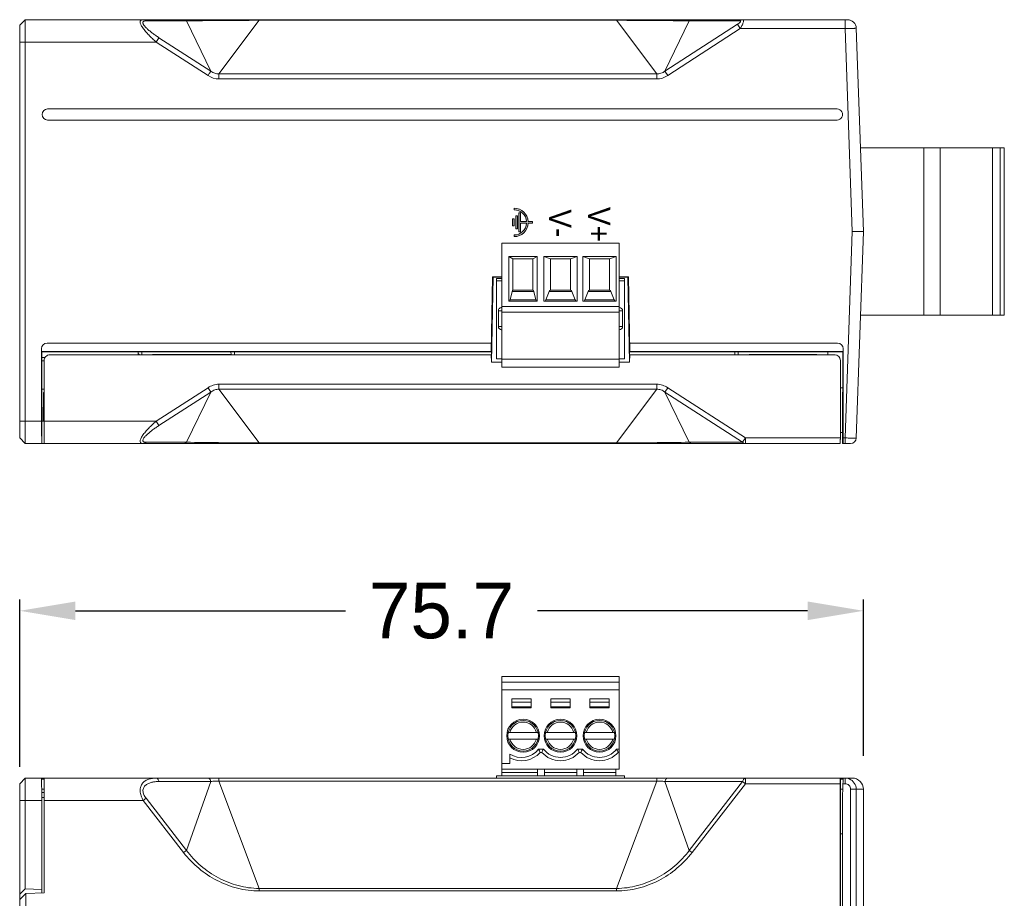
# Model space of a CAD drawing. Header units: millimetres. Extents: x 23 to 399, y -208 to 263.
# Tile 10 of 11: x 129 to 218, y 184 to 263. Entities that reach past the tile are written whole.
import ezdxf

# ---------------------------------------------------------------- set-up
doc = ezdxf.new("R2010")
doc.units = ezdxf.units.MM
doc.header["$LTSCALE"] = 23.1
doc.header["$PDMODE"] = 3
doc.header["$PDSIZE"] = 0.3125
doc.layers.get('0').update_dxf_attribs({"linetype": 'CONTINUOUS'})
doc.layers.get('Defpoints').update_dxf_attribs({"linetype": 'CONTINUOUS'})
doc.layers.add('DIM', color=6, linetype='CONTINUOUS')
doc.dimstyles.get("Standard").update_dxf_attribs({"dimtxt": 3, "dimasz": 3, "dimexe": 1, "dimexo": 3, "dimtad": 1, "dimzin": 0, "dimdsep": 46, "dimtxsty": 'Standard', "dimblk": '_FILLED', "dimblk1": '_FILLED', "dimblk2": '_FILLED', "dimcen": 0.09, "dimazin": 0, "dimtp": 0.01, "dimtm": 0.01, "dimtfac": 1, "dimtofl": 0, "dimtmove": 0, "dimatfit": 3, "dimldrblk": '_FILLED', "dimfxl": 1, "dimtolj": 1, "dimtzin": 0, "dimarcsym": 0})

# ---------------------------------------------------------------- blocks, each defined once
blk = doc.blocks.new('_FILLED')
at = {"color": 0, "linetype": 'ByBlock'}
blk.add_solid([(0, 0), (-1, 0.1666666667), (-1, -0.1666666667)], dxfattribs=at)
blk = doc.blocks.new('*D3')
at = {"layer": 'Defpoints', "color": 0, "transparency": 16777216}
for p in [(204.928408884, 209.9318133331), (204.928408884, 193.9318133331), (129.2649142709, 192.9318133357)]:
    blk.add_point(p, dxfattribs=at)
at = {"layer": 'DIM', "color": 0, "lineweight": -2, "transparency": 16777216}
for p, q in [((129.2649142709, 195.9318133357), (129.2649142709, 210.9318133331)), ((204.928408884, 196.9318133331), (204.928408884, 210.9318133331)), ((134.2649142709, 209.9318133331), (158.4776139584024, 209.9318133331)), ((199.928408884, 209.9318133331), (175.7157091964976, 209.9318133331))]:
    blk.add_line(p, q, dxfattribs=at)
at = {"layer": 'DIM', "color": 0, "lineweight": -2, "transparency": 16777216, "xscale": 5, "yscale": 5, "zscale": 5, "rotation": 180}
blk.add_blockref('_FILLED', (129.2649142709, 209.9318133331), dxfattribs=at)
at = {"layer": 'DIM', "color": 0, "lineweight": -2, "transparency": 16777216, "xscale": 5, "yscale": 5, "zscale": 5}
blk.add_blockref('_FILLED', (204.928408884, 209.9318133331), dxfattribs=at)
at = {"layer": 'DIM', "color": 0, "lineweight": 0, "transparency": 16777216, "insert": (167.09666157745, 209.9318133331), "char_height": 5, "attachment_point": 5}
blk.add_mtext('\\A1;75.7', dxfattribs=at)

msp = doc.modelspace()

# ---------------------------------------------------------------- hatches: boundary and pattern name
at = {"lineweight": 0}
h = msp.add_hatch(color=256, dxfattribs=at)
h.dxf.hatch_style = 1
edge = h.paths.add_edge_path()
edge.add_line((173.6027595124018, 245.8832805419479), (173.6027595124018, 246.0332805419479))
edge.add_arc((173.6027595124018, 244.7582805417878), 1.27500000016, 3.372286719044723, 90, ccw=False)
edge.add_line((174.8755517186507, 244.8332805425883), (175.251739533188, 244.8332805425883))
edge.add_line((175.251739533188, 244.8332805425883), (175.251739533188, 244.6832805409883))
edge.add_line((175.251739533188, 244.6832805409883), (174.8755517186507, 244.6832805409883))
edge.add_arc((173.6027595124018, 244.7582805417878), 1.27500000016, 270, 356.6277132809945, ccw=False)
edge.add_line((173.6027595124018, 243.4832805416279), (173.6027595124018, 243.6332805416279))
edge.add_arc((173.6027595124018, 244.7582805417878), 1.12500000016, 270, 356.177446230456)
edge.add_line((174.7252567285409, 244.6832805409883), (174.1917395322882, 244.6832805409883))
edge.add_line((174.1917395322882, 244.6832805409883), (174.1917395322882, 243.9082805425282))
edge.add_line((174.1917395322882, 243.9082805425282), (174.0417395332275, 243.9082805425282))
edge.add_line((174.0417395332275, 243.9082805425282), (174.0417395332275, 245.6082805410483))
edge.add_line((174.0417395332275, 245.6082805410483), (174.1917395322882, 245.6082805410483))
edge.add_line((174.1917395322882, 245.6082805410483), (174.1917395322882, 244.8332805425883))
edge.add_line((174.1917395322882, 244.8332805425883), (174.7252567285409, 244.8332805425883))
edge.add_arc((173.6027595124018, 244.7582805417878), 1.12500000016, 3.822553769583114, 90)
h.paths.add_polyline_path([(173.4517395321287, 245.0782805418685), (173.4517395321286, 244.4382805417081), (173.6017395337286, 244.4382805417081), (173.6017395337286, 245.0782805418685)])
h.paths.add_polyline_path([(173.7517395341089, 245.3432805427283), (173.7517395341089, 244.173280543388), (173.9017395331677, 244.173280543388), (173.9017395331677, 245.3432805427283)], flags=17)

# ---------------------------------------------------------------- linework, layer by layer
at = {"color": 7, "linetype": 'Continuous', "lineweight": 0}
for p, q in [((129.2649142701, 262.4318292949), (129.7649142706, 262.9318292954)), ((129.2649142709, 225.4318292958), (129.2649142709, 262.4318292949)), ((129.7649142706, 262.9318292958), (129.7649142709, 224.9318292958)), ((129.7649142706, 262.9318292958), (203.4923632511, 262.9318292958)), ((140.5927376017, 262.8191276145), (144.2134578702, 262.8191276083)), ((144.2134578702, 262.8191276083), (146.4029793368, 258.3186327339)), ((150.7445487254, 262.8790428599), (147.1365465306, 258.0700260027)), ((150.7445487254, 262.8790428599), (150.7445487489, 262.9318292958)), ((182.78527974, 262.879042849), (150.7445487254, 262.8790428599)), ((182.7852797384, 262.9318292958), (182.78527974, 262.879042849)), ((186.393282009, 258.0700259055), (182.78527974, 262.879042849)), ((187.1268493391, 258.3186326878), (189.3163706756, 262.8191275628)), ((193.6342279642, 262.5191276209), (187.1268493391, 258.3186326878)), ((189.3163706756, 262.8191275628), (193.8666069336, 262.8191276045)), ((193.6342279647, 262.51912762), (193.884227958, 262.1318292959)), ((203.2922413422, 262.9318292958), (203.2923019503, 262.1300916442)), ((203.7012239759, 262.9040839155), (203.4923632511, 262.9318292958)), ((203.4923632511, 262.9318292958), (203.7427097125, 262.8916494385)), ((193.884227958, 262.1318292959), (187.376849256, 257.9313344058)), ((203.2923019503, 262.1300916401), (193.884227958, 262.1318292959)), ((203.9277992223, 243.9318295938), (203.2923019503, 262.1300916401)), ((204.2918139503, 262.1615232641), (204.9284088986, 243.9318290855)), ((141.5046335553, 260.9318285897), (129.2649142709, 260.9318292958)), ((141.5046335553, 260.9318285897), (141.7546335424, 261.3191270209)), ((146.1529793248, 257.9313343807), (141.5046335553, 260.9318285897)), ((146.4029793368, 258.3186327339), (141.7546335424, 261.3191270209)), ((147.1365465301, 257.6228138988), (147.1365465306, 258.0700260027)), ((147.1365465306, 258.0700260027), (186.393282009, 258.0700259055)), ((186.393282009, 258.0700259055), (186.3932820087, 257.6228138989)), ((187.376849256, 257.9313344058), (187.1268493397, 258.3186326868)), ((186.3932820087, 257.6228138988), (147.1365465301, 257.6228138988)), ((131.7649142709, 254.9265885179), (131.7649142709, 254.9318292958)), ((202.5649142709, 254.9265885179), (131.7649142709, 254.9265885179)), ((202.5649142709, 254.9318292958), (202.5649142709, 254.9265885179)), ((131.7649142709, 253.9318292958), (131.7649142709, 253.9370700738)), ((131.7649142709, 253.9318292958), (202.5649142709, 253.9318292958)), ((202.5649142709, 253.9370700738), (202.5649142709, 253.9318292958)), ((217.5649142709, 251.4318292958), (204.666520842, 251.4318292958)), ((210.3527664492, 236.4318292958), (210.3527664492, 251.4318292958)), ((211.815056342, 251.4318292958), (211.815056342, 236.4318292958)), ((216.4970476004, 236.4318292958), (216.4970476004, 251.4318292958)), ((217.1989142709, 251.4318292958), (217.1989142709, 236.4318292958)), ((217.5649142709, 251.4318292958), (217.5649142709, 236.4318292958)), ((203.2817651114, 225.4318393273), (203.9277992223, 243.9318295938)), ((204.9284088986, 243.9318290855), (203.9277992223, 243.9318295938)), ((204.928408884, 243.931829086), (204.2817652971, 225.4143795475)), ((172.5149626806, 231.7818299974), (172.5149626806, 242.8818299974)), ((183.0149626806, 242.8818299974), (172.5149626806, 242.8818299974)), ((183.0149626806, 231.7818299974), (183.0149626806, 242.8818299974)), ((173.1299626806, 237.6818299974), (173.1299626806, 241.7093005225)), ((175.6599626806, 241.7093005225), (173.1299626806, 241.7093005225)), ((173.1299626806, 241.7093005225), (173.4949626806, 241.4818299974)), ((173.4949626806, 241.4818299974), (173.4949626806, 238.6818299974)), ((173.4949626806, 241.4818299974), (175.2949626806, 241.4818299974)), ((175.6599626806, 241.7093005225), (175.2949626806, 241.4818299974)), ((175.2949626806, 238.6818299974), (175.2949626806, 241.4818299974)), ((175.6599626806, 237.6818299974), (175.6599626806, 241.7093005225)), ((179.2649626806, 241.7088299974), (176.2649626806, 241.7088299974)), ((176.2649626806, 241.7088299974), (176.8649626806, 241.4813594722)), ((176.2649626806, 237.6818299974), (176.2649626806, 241.7088299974)), ((176.8649626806, 241.4813594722), (178.6649626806, 241.4813594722)), ((176.8649626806, 241.4813594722), (176.8649626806, 238.6813594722)), ((179.2649626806, 241.7088299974), (178.6649626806, 241.4813594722)), ((178.6649626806, 241.4813594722), (178.6649626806, 238.6813594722)), ((179.2649626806, 237.6818299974), (179.2649626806, 241.7088299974)), ((182.7649626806, 241.7088299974), (179.7649626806, 241.7088299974)), ((179.7649626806, 241.7088299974), (180.3649626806, 241.4813594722)), ((179.7649626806, 237.6818299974), (179.7649626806, 241.7088299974)), ((180.3649626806, 241.4813594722), (182.1649626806, 241.4813594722)), ((180.3649626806, 241.4813594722), (180.3649626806, 238.6813594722)), ((182.7649626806, 241.7088299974), (182.1649626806, 241.4813594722)), ((182.1649626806, 241.4813594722), (182.1649626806, 238.6813594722)), ((182.7649626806, 237.6818299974), (182.7649626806, 241.7088299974)), ((171.5529568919, 233.1752286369), (171.6673533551, 239.8793793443)), ((171.580464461, 232.2318299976), (171.7131999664, 239.8335432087)), ((171.6673533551, 239.8793793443), (172.5149626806, 239.8793793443)), ((171.6673533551, 239.8793793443), (171.7131999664, 239.8335432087)), ((171.7131999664, 239.8335432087), (172.5149626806, 239.8335432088)), ((172.0149626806, 239.7318299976), (172.5149626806, 239.7318299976)), ((172.0149626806, 239.7318299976), (172.0149626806, 232.5318299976)), ((172.0149626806, 239.5318299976), (172.5149626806, 239.5318299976)), ((183.0149626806, 239.8793793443), (183.8624751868, 239.8793793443)), ((183.0149626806, 239.83354321), (183.8166285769, 239.8335432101)), ((183.0149626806, 239.7318299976), (183.5149626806, 239.7318299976)), ((183.0149626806, 239.5318299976), (183.5149626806, 239.5318299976)), ((183.5149626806, 232.5318299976), (183.5149626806, 239.7318299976)), ((183.8624751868, 239.8793793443), (183.8166285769, 239.8335432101)), ((183.8166285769, 239.8335432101), (183.9493640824, 232.2318299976)), ((183.8624751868, 239.8793793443), (183.9768721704, 233.1752281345)), ((173.2492142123, 237.8158045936), (173.4272527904, 238.5480117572)), ((175.3626725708, 238.5480117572), (173.4272527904, 238.5480117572)), ((173.4949626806, 238.6818299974), (175.2949626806, 238.6818299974)), ((175.3626725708, 238.5480117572), (175.540711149, 237.8158045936)), ((176.753354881, 238.5475188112), (176.4608857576, 237.8158045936)), ((178.7765704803, 238.5475188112), (176.753354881, 238.5475188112)), ((176.8649626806, 238.6813594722), (178.6649626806, 238.6813594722)), ((178.7765704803, 238.5475188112), (179.0690396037, 237.8158045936)), ((180.253354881, 238.5475188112), (179.9608857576, 237.8158045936)), ((182.2765704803, 238.5475188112), (180.253354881, 238.5475188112)), ((180.3649626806, 238.6813594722), (182.1649626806, 238.6813594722)), ((182.2765704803, 238.5475188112), (182.5690396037, 237.8158045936)), ((175.6599626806, 237.6818299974), (173.1299626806, 237.6818299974)), ((175.540711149, 237.8158045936), (173.2492142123, 237.8158045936)), ((179.2649626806, 237.6818299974), (176.2649626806, 237.6818299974)), ((179.0690396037, 237.8158045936), (176.4608857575, 237.8158045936)), ((182.7649626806, 237.6818299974), (179.7649626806, 237.6818299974)), ((182.5690396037, 237.8158045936), (179.9608857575, 237.8158045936)), ((172.1910661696, 236.8318299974), (172.5149626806, 236.8318299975)), ((172.1910661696, 235.4318299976), (172.1910661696, 236.8318299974)), ((172.5149626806, 237.2090865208), (183.0149626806, 237.2090865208)), ((183.0149626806, 236.7090865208), (172.5149626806, 236.7090865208)), ((183.0149626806, 236.8318299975), (183.3388591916, 236.8318299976)), ((183.3388591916, 235.4318299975), (183.3388591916, 236.8318299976)), ((217.5649142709, 236.4318292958), (204.6665562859, 236.4318292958)), ((172.5149626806, 235.4318299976), (172.1910661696, 235.4318299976)), ((183.3388591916, 235.4318299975), (183.0149626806, 235.4318299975)), ((131.21882528, 233.4394466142), (131.2214453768, 233.4317834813)), ((131.2201828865, 226.9318292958), (131.2188314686, 233.4394466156)), ((171.5529568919, 233.1752286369), (131.2214974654, 233.1752296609)), ((131.2451789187, 232.6483519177), (131.2450895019, 233.1516623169)), ((131.2450895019, 233.1516623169), (139.9017209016, 233.15166233)), ((131.7203009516, 233.9318292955), (131.718760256, 233.937070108)), ((171.5658787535, 233.9318298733), (131.7203009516, 233.9318291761)), ((139.9017209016, 233.15166233), (139.8980587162, 232.9937626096)), ((139.9017209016, 233.15166233), (140.2157478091, 233.1434368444)), ((140.2072513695, 232.9000035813), (140.2157457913, 233.1434368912)), ((140.2151086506, 233.1395519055), (148.2149142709, 233.1392676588)), ((148.2140749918, 233.1438069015), (148.514111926, 233.1516623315)), ((148.2140771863, 233.1438069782), (148.222560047, 232.9000035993)), ((148.514111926, 233.1516623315), (171.5765270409, 233.151663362)), ((148.5229041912, 232.9000035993), (148.5141119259, 233.1516623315)), ((171.5765270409, 233.1516623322), (171.5529568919, 233.1752286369)), ((171.5658787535, 233.9318292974), (171.563879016, 233.9370698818)), ((171.5765270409, 233.151663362), (171.5722687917, 232.8996826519)), ((183.9533004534, 233.1516633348), (183.9768721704, 233.1752281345)), ((183.9533014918, 233.1516633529), (193.3971298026, 233.1516623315)), ((183.9579674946, 232.8843798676), (183.9533014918, 233.1516633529)), ((202.6114236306, 233.9370697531), (183.9659495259, 233.9370700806)), ((183.9768721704, 233.1752281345), (203.108333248, 233.1752296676)), ((193.3971298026, 233.1516623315), (193.3927370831, 232.9000035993)), ((193.3971298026, 233.1516623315), (193.7017766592, 233.1436825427)), ((193.6975289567, 232.9000035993), (193.7017747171, 233.1436825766)), ((193.7083171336, 233.1396739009), (201.7215060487, 233.1396732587)), ((201.7279232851, 233.151662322), (203.084751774, 233.1516622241)), ((201.7323218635, 232.8993343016), (201.7279232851, 233.151662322)), ((202.6095047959, 233.9318293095), (202.6114236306, 233.9370697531)), ((203.084751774, 233.1516622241), (203.0840161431, 229.9318325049)), ((203.1083831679, 233.4317867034), (203.1110033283, 233.4401223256)), ((203.1091737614, 225.4318894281), (203.1110033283, 233.4401223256)), ((131.5178256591, 232.6483516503), (131.2451789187, 232.6483516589)), ((131.2530325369, 232.343708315), (131.2451917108, 232.6483519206)), ((131.2530325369, 232.343708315), (131.4649626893, 232.3437083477)), ((131.264914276, 224.9566242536), (131.2649142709, 232.3318292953)), ((131.2649142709, 232.3318292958), (131.4649626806, 232.3318292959)), ((131.4649626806, 232.3846251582), (131.4649626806, 224.9318299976)), ((171.5535439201, 232.8847013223), (131.9650137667, 232.8847013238)), ((139.8980587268, 232.9937626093), (139.9872478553, 232.9000035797)), ((141.2333269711, 232.9152548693), (141.1875364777, 232.9000051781)), ((147.1965983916, 232.9152548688), (141.2333269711, 232.9152548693)), ((147.2423888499, 232.9000035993), (147.1965983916, 232.9152548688)), ((147.2421856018, 232.9000035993), (148.222560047, 232.9000035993)), ((171.5535439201, 232.8847013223), (171.5649398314, 232.2318299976)), ((172.5149626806, 232.2318299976), (171.5649398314, 232.2318299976)), ((172.5149626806, 232.5318299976), (172.0149626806, 232.5318299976)), ((183.0149626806, 232.4818299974), (172.5149626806, 232.4818299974)), ((183.5149626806, 232.5318299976), (183.0149626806, 232.5318299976)), ((183.9649855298, 232.2318299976), (183.0149626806, 232.2318299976)), ((183.9763814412, 232.8847013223), (183.9649855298, 232.2318299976)), ((202.3649626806, 232.8847013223), (183.9763814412, 232.8847013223)), ((194.7333269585, 232.9152548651), (194.6875365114, 232.9000035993)), ((200.6965984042, 232.9152548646), (194.7333269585, 232.9152548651)), ((200.6965984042, 232.9152548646), (200.7443480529, 232.8993343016)), ((202.3649626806, 232.8847013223), (202.3649626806, 232.8993343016)), ((202.8649626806, 225.4318299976), (202.8649626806, 232.3846251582)), ((172.5149626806, 231.7818299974), (183.0149626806, 231.7818299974)), ((131.4649626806, 229.8049094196), (131.264914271, 229.8049094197)), ((141.5046809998, 226.9318299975), (146.1530276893, 229.9323248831)), ((146.1530276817, 229.9323248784), (146.4030277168, 229.5450264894)), ((147.1365949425, 229.793633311), (147.1365949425, 230.240846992)), ((147.1365949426, 230.2408469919), (186.3933304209, 230.240846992)), ((147.1365949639, 229.7936332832), (150.7445971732, 224.9846164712)), ((186.3933304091, 229.7936333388), (147.1365949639, 229.7936332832)), ((182.7853282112, 224.9846164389), (186.3933304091, 229.7936333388)), ((186.3933304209, 230.240846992), (186.3933304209, 229.793633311)), ((187.1268976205, 229.545026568), (187.3768976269, 229.9323249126)), ((187.376897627, 229.9323249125), (194.3490343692, 225.4318299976)), ((203.0840161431, 229.9318325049), (202.8649626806, 229.9318081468)), ((203.0840160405, 229.9318325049), (203.0649142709, 229.208673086)), ((131.4093755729, 229.4762428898), (131.3649626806, 226.9318299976)), ((131.4649626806, 229.5318299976), (131.4093755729, 229.4762428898)), ((146.4030277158, 229.5450264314), (141.7546810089, 226.5445316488)), ((144.2135063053, 225.0445317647), (146.4030277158, 229.5450264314)), ((194.0990343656, 225.0445316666), (187.1268976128, 229.5450265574)), ((187.1268976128, 229.5450265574), (189.316419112, 225.0445316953)), ((203.0649142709, 229.208673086), (203.0649142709, 224.9318292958)), ((129.2649142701, 226.9318300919), (131.2201828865, 226.9318292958)), ((131.2649142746, 226.9318299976), (141.5046809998, 226.9318299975)), ((141.754681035, 226.5445316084), (141.5046809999, 226.9318299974)), ((129.7649142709, 224.9318292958), (129.2649142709, 225.4318292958)), ((194.0990343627, 225.044531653), (194.3490343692, 225.4318299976)), ((194.3490343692, 225.4318299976), (202.8649626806, 225.4318299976)), ((194.3490343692, 225.4318299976), (194.3490343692, 224.9318300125)), ((202.8649626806, 225.9318292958), (203.0649142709, 225.9318292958)), ((203.1093643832, 225.4318893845), (203.2817651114, 225.4318393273)), ((203.2817651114, 225.4318393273), (203.2817651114, 224.9318292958)), ((202.8382693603, 224.9318299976), (129.7649142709, 224.9318292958)), ((140.592787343, 225.044531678), (144.2135063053, 225.0445317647)), ((150.744597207, 224.9318299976), (150.744597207, 224.9846164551)), ((150.7445971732, 224.9846164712), (182.7853282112, 224.9846164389)), ((182.7853282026, 224.9846164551), (182.7853282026, 224.9318299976)), ((189.316419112, 225.0445316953), (194.0990343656, 225.0445316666)), ((203.0649142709, 224.9318292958), (203.7820698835, 224.9318292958)), ((172.5149626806, 195.1318133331), (172.5149626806, 204.0318133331)), ((172.5149626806, 204.0318133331), (183.0149626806, 204.0318133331)), ((183.0149626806, 195.7318133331), (183.0149626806, 204.0318133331)), ((183.0149626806, 203.5318133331), (172.5149626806, 203.5318133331)), ((172.5149626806, 202.8318133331), (183.0149626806, 202.8318133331)), ((173.3899626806, 201.2318133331), (173.3899626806, 202.0318133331)), ((173.3899626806, 202.0318133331), (175.1399626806, 202.0318133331)), ((175.1399626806, 201.7318133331), (173.3899626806, 201.7318133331)), ((173.3899626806, 201.3318133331), (175.1399626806, 201.3318133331)), ((175.1399626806, 201.2318133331), (175.1399626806, 202.0318133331)), ((176.8899626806, 201.2318133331), (176.8899626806, 202.0318133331)), ((176.8899626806, 202.0318133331), (178.6399626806, 202.0318133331)), ((178.6399626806, 201.7318133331), (176.8899626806, 201.7318133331)), ((176.8899626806, 201.3318133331), (178.6399626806, 201.3318133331)), ((178.6399626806, 201.2318133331), (178.6399626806, 202.0318133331)), ((180.3899626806, 201.2318133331), (180.3899626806, 202.0318133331)), ((180.3899626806, 202.0318133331), (182.1399626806, 202.0318133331)), ((182.1399626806, 201.7318133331), (180.3899626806, 201.7318133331)), ((180.3899626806, 201.3318133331), (182.1399626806, 201.3318133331)), ((182.1399626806, 201.2318133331), (182.1399626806, 202.0318133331)), ((173.3899626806, 201.2318133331), (175.1399626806, 201.2318133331)), ((176.8899626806, 201.2318133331), (178.6399626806, 201.2318133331)), ((180.3899626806, 201.2318133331), (182.1399626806, 201.2318133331)), ((173.0831392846, 199.0318133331), (175.7467860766, 199.0318133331)), ((176.4331392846, 199.0318133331), (179.0967860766, 199.0318133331)), ((179.9331392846, 199.0318133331), (182.5967860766, 199.0318133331)), ((173.0831392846, 198.4318133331), (175.7467860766, 198.4318133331)), ((176.4331392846, 198.4318133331), (179.0967860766, 198.4318133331)), ((179.9331392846, 198.4318133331), (182.5967860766, 198.4318133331)), ((173.2149626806, 196.2318133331), (173.2149626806, 197.0909355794)), ((175.8002147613, 197.5318133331), (176.2297105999, 197.5318133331)), ((176.0899626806, 197.2318133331), (175.9399626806, 197.2318133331)), ((179.3002147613, 197.5318133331), (179.7297105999, 197.5318133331)), ((179.5899626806, 197.2318133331), (179.4399626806, 197.2318133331)), ((182.8002147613, 197.5318133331), (183.0149626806, 197.5318133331)), ((182.9307469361, 197.2524229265), (182.9399626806, 197.2318133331)), ((183.0149626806, 197.2318133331), (182.9399626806, 197.2318133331)), ((172.5149626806, 196.2318133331), (173.2149626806, 196.2318133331)), ((172.5149626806, 195.7318133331), (183.0149626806, 195.7318133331)), ((172.5149626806, 195.4318133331), (175.7149626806, 195.4318133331)), ((175.7149626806, 195.1318133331), (175.7149626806, 195.7318133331)), ((176.3149626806, 195.1318133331), (176.3149626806, 195.7318133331)), ((176.3149626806, 195.4318133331), (179.2149626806, 195.4318133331)), ((179.2149626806, 195.1318133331), (179.2149626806, 195.7318133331)), ((179.8149626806, 195.1318133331), (179.8149626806, 195.7318133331)), ((179.8149626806, 195.4318133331), (182.7149626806, 195.4318133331)), ((182.7149626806, 195.1318133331), (182.7149626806, 195.7318133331)), ((129.2649142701, 194.4318133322), (129.7649142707, 194.9318133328)), ((129.2649142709, 95.4318133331), (129.2649142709, 194.4318133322)), ((129.7649142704, 194.9318133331), (129.7649142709, 185.0058914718)), ((129.7649142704, 194.9318133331), (203.9277992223, 194.9318133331)), ((131.2203120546, 194.9318167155), (131.264914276, 193.2457639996)), ((131.4649625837, 194.8318130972), (131.2214974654, 194.8318133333)), ((131.4649626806, 194.9318133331), (131.4649626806, 184.6518133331)), ((146.4030277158, 194.6254622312), (141.7546810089, 194.6254624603)), ((144.2135063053, 188.4511328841), (146.4030277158, 194.6254622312)), ((147.1365949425, 194.65541996), (147.1365949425, 194.9318133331)), ((186.3933304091, 194.6554200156), (147.1365949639, 194.6554199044)), ((147.1365949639, 194.6554199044), (150.7445971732, 185.0373862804)), ((172.0149626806, 195.1318133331), (172.0149626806, 194.9318133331)), ((183.5149626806, 195.1318133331), (172.0149626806, 195.1318133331)), ((182.7853282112, 185.0373862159), (186.3933304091, 194.6554200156)), ((183.5149626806, 195.1318133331), (183.5149626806, 194.9318133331)), ((186.3933304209, 194.9318133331), (186.3933304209, 194.65541996)), ((194.0990343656, 194.6254625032), (187.1268976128, 194.6254624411)), ((187.1268976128, 194.6254624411), (189.316419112, 188.4511328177)), ((189.316419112, 188.4511328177), (194.0990343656, 194.6254625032)), ((194.349016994, 194.4317684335), (189.5664191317, 188.2574836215)), ((194.3490398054, 194.4318091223), (194.0990343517, 194.6254625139)), ((202.8382693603, 194.4316138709), (194.349016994, 194.4317684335)), ((194.3490343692, 194.9318133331), (194.3490343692, 194.4316911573)), ((202.8340848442, 194.031939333), (202.8382693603, 194.4316138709)), ((202.8649626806, 97.23181333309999), (202.8649626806, 194.9318133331)), ((202.8649626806, 194.8318133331), (203.108333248, 194.8318133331)), ((203.0649142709, 193.2459805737), (203.1091737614, 194.9318183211)), ((203.2817651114, 194.4318133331), (203.0959846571, 194.4318133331)), ((203.2817651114, 194.931813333), (203.2817651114, 194.4318133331)), ((131.4649626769, 193.9318135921), (131.2451789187, 193.9318135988)), ((131.2530325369, 193.6350431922), (131.4649626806, 193.635043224)), ((202.8335363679, 194.031939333), (202.8335359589, 98.05772371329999)), ((202.8649622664, 194.0318710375), (202.8335363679, 194.031939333)), ((203.0840161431, 193.9318133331), (202.8649626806, 193.9318133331)), ((203.7820698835, 98.24940813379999), (203.7820698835, 193.9318133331)), ((203.7820698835, 193.9318133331), (204.928408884, 193.9318133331)), ((204.2817652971, 193.9318133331), (204.2817652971, 98.24940813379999)), ((204.9284088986, 193.9318133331), (204.9284088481, 172.9338470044)), ((131.2649142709, 192.9318312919), (129.2649142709, 192.9318133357)), ((131.2649142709, 184.6444050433), (131.2649142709, 193.2457639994)), ((131.4649626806, 193.1814017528), (131.264914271, 193.1814017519)), ((140.3427915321, 192.9318139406), (131.4649626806, 192.9318138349)), ((140.3427901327, 192.9318132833), (140.5927876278, 193.1254605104)), ((143.9635075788, 188.2574846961), (140.3427915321, 192.9318139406)), ((140.592787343, 193.1254607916), (144.2135063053, 188.4511328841)), ((203.0649142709, 193.2459805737), (203.0649142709, 99.21663165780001)), ((202.864962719, 189.9318133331), (203.0649142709, 189.9318133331)), ((144.2135062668, 188.4511328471), (143.9635087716, 188.25748562)), ((189.5664245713, 188.2574794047), (189.3164191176, 188.4511327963)), ((129.7649142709, 185.0058914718), (129.2649142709, 184.5305841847)), ((129.3149679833, 184.0721989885), (129.8149626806, 184.5907097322)), ((131.2649142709, 184.9318133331), (129.7649142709, 185.0058914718)), ((131.4649626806, 184.6518133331), (129.8149626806, 184.5907097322)), ((129.8149626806, 105.2829169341), (129.8149626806, 184.5907097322)), ((150.7445971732, 185.0373862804), (182.7853282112, 185.0373862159)), ((150.744597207, 184.8137793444), (150.744597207, 185.0373862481)), ((182.7853282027, 184.8137793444), (150.744597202, 184.8137793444)), ((182.7853282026, 185.0373862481), (182.7853282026, 184.8137793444))]:
    msp.add_line(p, q, dxfattribs=at)
at = {"lineweight": 0}
for p, q in [((173.6027595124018, 245.8832805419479), (173.6027595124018, 246.0332805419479)), ((174.1917395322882, 245.6082805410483), (174.0417395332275, 245.6082805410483)), ((174.0417395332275, 245.6082805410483), (174.0417395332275, 243.9082805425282)), ((174.1917395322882, 244.8332805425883), (174.1917395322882, 245.6082805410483)), ((173.6017395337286, 245.0782805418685), (173.4517395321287, 245.0782805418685)), ((173.4517395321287, 245.0782805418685), (173.4517395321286, 244.4382805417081)), ((173.6017395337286, 244.4382805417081), (173.6017395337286, 245.0782805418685)), ((173.9017395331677, 245.3432805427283), (173.7517395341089, 245.3432805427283)), ((173.7517395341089, 245.3432805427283), (173.7517395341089, 244.173280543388)), ((173.9017395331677, 244.173280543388), (173.9017395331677, 245.3432805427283)), ((174.7252567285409, 244.8332805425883), (174.1917395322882, 244.8332805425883)), ((174.1917395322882, 244.6832805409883), (174.7252567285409, 244.6832805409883)), ((174.1917395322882, 243.9082805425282), (174.1917395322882, 244.6832805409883)), ((175.251739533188, 244.8332805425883), (174.8755517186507, 244.8332805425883)), ((174.8755517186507, 244.6832805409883), (175.251739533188, 244.6832805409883)), ((175.251739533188, 244.6832805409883), (175.251739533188, 244.8332805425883)), ((173.4517395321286, 244.4382805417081), (173.6017395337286, 244.4382805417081)), ((173.7517395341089, 244.173280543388), (173.9017395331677, 244.173280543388)), ((174.0417395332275, 243.9082805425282), (174.1917395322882, 243.9082805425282)), ((173.6027595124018, 243.4832805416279), (173.6027595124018, 243.6332805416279))]:
    msp.add_line(p, q, dxfattribs=at)
at = {"color": 7, "linetype": 'Continuous', "lineweight": 0}
for centre, radius in [((174.4149626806, 198.7318133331), 1.475), ((174.4149626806, 198.7318133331), 1.375), ((177.7649626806, 198.7318133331), 1.475), ((177.7649626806, 198.7318133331), 1.375), ((181.2649626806, 198.7318133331), 1.475), ((181.2649626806, 198.7318133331), 1.375)]:
    msp.add_circle(centre, radius, dxfattribs=at)
for centre, radius, start, end in [((203.4923632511, 262.1318292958), 0.8, 1.876841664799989, 90), ((147.1318561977, 259.3299336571), 1.7071262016, 235.0119012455, 270.1574204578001), ((131.7649142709, 254.4318292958), 0.4947592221, 90.00000000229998, 269.9999999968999), ((202.5649142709, 254.4318292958), 0.4947592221, 270, 90.0000000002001), ((131.7184427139, 233.4374909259), 0.4995971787, 89.96358170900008, 179.7757212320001), ((202.6113743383, 233.4374787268), 0.4996073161, 0.3031625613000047, 89.99434689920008), ((131.9650045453, 232.3846597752), 0.5000437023, 90.00045477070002, 180.0054782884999), ((202.3649042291, 232.3846428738), 0.5000643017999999, 359.9979701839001, 89.99330272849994), ((203.7820698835, 225.4318292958), 0.5, 270, 358.0000000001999), ((174.4149626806, 198.7318133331), 1.225, 14.17580351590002, 165.8241964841), ((177.7649626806, 198.7318133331), 1.225, 14.17580351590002, 165.8241964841), ((181.2649626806, 198.7318133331), 1.225, 14.17580351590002, 165.8241964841), ((174.4149626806, 198.7318133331), 1.225, 194.1758035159, 345.8241964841), ((177.7649626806, 198.7318133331), 1.225, 194.1758035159, 345.8241964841), ((181.2649626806, 198.7318133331), 1.225, 194.1758035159, 345.8241964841), ((174.2649626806, 198.7341032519), 1.95, 237.4194784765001, 321.9347173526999), ((174.2649626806, 198.7341032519), 2.25, 242.1818607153, 318.111403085), ((166.9157382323, 193.2106405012), 9.8795980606, 24.01763840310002, 25.93705470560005), ((185.0424881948, 193.2440397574), 9.8005128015, 154.0552001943, 155.990106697), ((177.7649626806, 198.7341032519), 2.25, 221.888596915, 318.1114030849), ((177.7649626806, 198.7341032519), 1.95, 218.0652826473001, 321.9347173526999), ((170.4156011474, 193.2105766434), 9.8797492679, 24.01765309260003, 25.93704001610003), ((188.5430044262, 193.2437992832), 9.8010822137, 154.0552564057, 155.9900504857), ((181.2649626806, 198.7341032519), 2.25, 221.888596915, 318.1114030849), ((181.2649626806, 198.7341032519), 1.95, 218.0652826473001, 321.9347173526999), ((174.2564240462, 193.3737536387), 9.501885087, 25.14371385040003, 25.95108491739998), ((173.3745122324, 192.9622440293), 10.4750778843, 24.17723365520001, 25.13168747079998), ((203.281217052, 193.9314516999), 1.0005483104, 0.02070870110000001, 67.80479172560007), ((203.9280698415, 193.9314318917), 1.0003652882, 0.02184757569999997, 90.01549942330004)]:
    msp.add_arc(centre, radius, start, end, dxfattribs=at)
at = {"lineweight": 0}
for radius, start, end in [(1.27500000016, 3.372286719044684, 90), (1.12500000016, 3.822553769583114, 90), (1.27500000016, 270, 356.6277132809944), (1.12500000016, 270, 356.177446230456)]:
    msp.add_arc((173.6027595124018, 244.7582805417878), radius, start, end, dxfattribs=at)
at = {"color": 7, "linetype": 'Continuous', "lineweight": 0}
for centre, major_axis, ratio, start_param, end_param in [((173.4974450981, 237.6819863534), (0, 1), 0.1403846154, 0.0176838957, 0.5235987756), ((175.2924802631, 237.6819863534), (0, 1), 0.1403846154, -0.5235987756, -0.0176838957), ((176.8687394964, 237.6814934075), (0, 1), 0.2307692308, 0.0163669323, 0.5235987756), ((178.6611858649, 237.6814934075), (0, 1), 0.2307692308, -0.5235987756, -0.0163669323), ((180.3687394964, 237.6814934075), (0, 1), 0.2307692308, 0.0163669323, 0.5235987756), ((182.1611858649, 237.6814934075), (0, 1), 0.2307692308, -0.5235987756, -0.0163669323), ((173.1790219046, 238.6818299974), (0, 1), 0.1403846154, -3.1415926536, -2.617993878), ((175.6109034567, 238.6818299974), (0, 1), 0.1403846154, -3.6651914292, -3.1415926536), ((176.3455011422, 238.6818299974), (0, 1), 0.2307692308, -3.1415926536, -2.617993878), ((179.1844242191, 238.6818299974), (0, 1), 0.2307692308, -3.6651914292, -3.1415926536), ((179.8455011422, 238.6818299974), (0, 1), 0.2307692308, -3.1415926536, -2.617993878), ((182.6844242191, 238.6818299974), (0, 1), 0.2307692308, -3.6651914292, -3.1415926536), ((183.0196058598, 236.8318299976), (0.3192533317, 0), 0.9396926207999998, 0, 1.5707963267), ((183.0196058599, 235.4318299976), (0.3192533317, 0), 0.9396926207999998, -1.570796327, -2e-10)]:
    msp.add_ellipse(centre, major_axis=major_axis, ratio=ratio, start_param=start_param, end_param=end_param, dxfattribs=at)
for points, knots in [([(140.342739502, 262.9318292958), (140.306604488, 262.9318292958), (140.2401136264, 262.9268943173), (140.1498030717, 262.8960229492), (140.0876991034, 262.8301488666), (140.0663391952, 262.7364285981), (140.0785062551, 262.6244326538), (140.1222144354, 262.4945340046), (140.1977703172, 262.352400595), (140.3356870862, 262.1428705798), (140.5498636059, 261.8744239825), (140.8410696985, 261.5534210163), (141.1613233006, 261.2354773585), (141.3880679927, 261.0315042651), (141.5046335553, 260.9318285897)], [0, 0, 0, 0, 0.0398610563, 0.0731976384, 0.1028109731, 0.1352539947, 0.1757743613, 0.2259099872, 0.2855099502, 0.3528654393, 0.5024154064, 0.6637190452, 0.8308138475, 1, 1, 1, 1]), ([(141.7546260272, 261.3191153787), (141.6573806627, 261.3818872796), (141.4656781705, 261.5095225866), (141.1872583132, 261.7085281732), (140.9244124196, 261.9133212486), (140.6860859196, 262.1209612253), (140.4893354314, 262.3239695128), (140.3655798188, 262.4922186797), (140.3186820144, 262.6177927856), (140.3159363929, 262.6951512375), (140.3498245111, 262.7572708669), (140.3884232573, 262.7806466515), (140.4091555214, 262.789661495)], [0, 0, 0, 0, 0.1601974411, 0.3187033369, 0.4735355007, 0.6212981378, 0.7555814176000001, 0.8650463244, 0.9066937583, 0.9397367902, 0.9687102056, 1, 1, 1, 1]), ([(140.5927376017, 262.8191276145), (140.5600098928, 262.8529286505), (140.4832792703, 262.9100553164), (140.3889911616, 262.9318378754), (140.3427387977, 262.9318010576)], [0, 0, 0, 0, 0.5042693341, 1, 1, 1, 1]), ([(140.4091555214, 262.789661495), (140.4216708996, 262.7951034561), (140.4809251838, 262.8149164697), (140.5441291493, 262.8191466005), (140.5927156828, 262.8191502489)], [0, 0, 0, 0, 0.2192910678, 1, 1, 1, 1]), ([(143.9634578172, 262.9318292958), (143.9858531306, 262.9318292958), (144.0785708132, 262.9207974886), (144.1644814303, 262.8697102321), (144.2134578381, 262.8191276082)], [0, 0, 0, 0, 0.2413201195, 1, 1, 1, 1]), ([(150.7445493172, 262.879016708), (149.5249157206, 262.8734965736), (147.3478438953, 262.8602258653), (145.1707977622, 262.8371882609), (144.2134943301, 262.8190906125)], [0, 0, 0, 0, 0.5602106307, 1, 1, 1, 1]), ([(189.3164023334, 262.8191591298), (188.3593060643, 262.8372475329), (186.1822376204, 262.8602805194), (184.0051434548, 262.8735460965), (182.7852802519, 262.8790650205)], [0, 0, 0, 0, 0.4396896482, 1, 1, 1, 1]), ([(189.3163708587, 262.8191272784), (189.3498239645, 262.8535914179), (189.4268234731, 262.9106221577), (189.5210916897, 262.9318292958), (189.566370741, 262.9318292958)], [0, 0, 0, 0, 0.5147414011, 1, 1, 1, 1]), ([(193.8666063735, 262.8191270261), (193.8793195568, 262.8191268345), (193.8974167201, 262.8179736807), (193.9162529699, 262.8058124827), (193.9249302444, 262.7863974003), (193.9122086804, 262.7528570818), (193.8654546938, 262.6927984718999), (193.7699231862, 262.6111892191), (193.6828549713, 262.5505167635), (193.6342277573, 262.5191279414)], [0, 0, 0, 0, 0.0811465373, 0.1108031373, 0.1381711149, 0.2097077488, 0.3203952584, 0.6305724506, 1, 1, 1, 1]), ([(194.1166057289, 262.9318010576), (194.0703533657, 262.9318378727), (193.9760652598, 262.9100553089), (193.8993346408, 262.8529286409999), (193.8666069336, 262.8191276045)], [0, 0, 0, 0, 0.4957306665, 1, 1, 1, 1]), ([(193.884227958, 262.1318292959), (193.9128046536, 262.1785777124), (193.9668200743, 262.272463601), (194.0392249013, 262.4133866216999), (194.1006207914, 262.5483832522), (194.1465553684, 262.6713718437), (194.173572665, 262.7767837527), (194.1810524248, 262.8565419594), (194.1655201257, 262.9188239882), (194.1310628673, 262.9318292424), (194.116605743, 262.9318292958)], [0, 0, 0, 0, 0.1836446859, 0.3628449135, 0.5309289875, 0.6802514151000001, 0.8030103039, 0.8928343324, 0.951543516, 1, 1, 1, 1]), ([(203.2923019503, 262.1300916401), (203.3572496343, 262.1318067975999), (203.4847647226, 262.1353540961), (203.6698572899, 262.1413110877), (203.8404673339, 262.1475090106), (203.9704970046, 262.152053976), (204.0624173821, 262.1552245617), (204.1206684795, 262.157290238), (204.1709133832, 262.1591278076), (204.2127451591, 262.1606469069), (204.2455826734, 262.1616516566), (204.2675390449, 262.1622312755), (204.2800102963, 262.1621712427), (204.2864779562, 262.1623094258), (204.2893114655, 262.1617582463), (204.2917991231, 262.1619478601), (204.2918139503, 262.1615232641)], [0, 0, 0, 0, 0.1948910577, 0.3826532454, 0.5555059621, 0.7070072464, 0.7729374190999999, 0.8314082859, 0.8818392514, 0.9237972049, 0.9568610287, 0.9806801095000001, 0.9890686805, 0.9950880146, 0.9987255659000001, 1, 1, 1, 1]), ([(146.4029793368, 258.3186327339), (146.3682910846, 258.2679613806), (146.2875980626, 258.1371111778), (146.2033817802, 258.0086000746), (146.1529793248, 257.9313343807)], [0, 0, 0, 0, 0.399633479, 1, 1, 1, 1]), ([(146.4029793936, 258.3186327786), (146.5119581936, 258.2400562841), (146.6846971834, 258.134956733), (146.941998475, 258.0708854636), (147.0716832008, 258.0669834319), (147.1365465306, 258.0700260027)], [0, 0, 0, 0, 0.5104905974, 0.7532723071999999, 1, 1, 1, 1]), ([(186.3932819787, 258.0700257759), (186.4581481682, 258.0669831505), (186.5878341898, 258.0708868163), (186.845139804, 258.1349537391), (187.0178528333, 258.2400840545), (187.126849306, 258.3186327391)], [0, 0, 0, 0, 0.2467384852, 0.4895168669, 1, 1, 1, 1]), ([(187.376849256, 257.9313344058), (187.2344677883, 257.8316261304), (186.9168247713, 257.6756723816), (186.5671106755, 257.6226182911), (186.3932820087, 257.6228138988)], [0, 0, 0, 0, 0.4999908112, 1, 1, 1, 1]), ([(172.1910661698, 236.8318299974), (172.1910661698, 236.8724599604), (172.2092995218, 236.9547727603), (172.2845639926, 237.054997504), (172.392100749, 237.1185334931), (172.4742541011, 237.132726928), (172.5149626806, 237.1327269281)], [0, 0, 0, 0, 0.2497399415, 0.4996207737, 0.7497768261, 1, 1, 1, 1]), ([(172.5149626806, 235.130932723), (172.4742539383, 235.130932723), (172.3921004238, 235.1451265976), (172.2845637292, 235.2086627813), (172.2092994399, 235.3088874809), (172.1910661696, 235.3912001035), (172.1910661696, 235.4318299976)], [0, 0, 0, 0, 0.2502241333, 0.5003803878, 0.7502605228, 1, 1, 1, 1]), ([(146.1530276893, 229.9323248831), (146.2988860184, 230.0268892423), (146.6124195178, 230.1854000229), (146.9629942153, 230.24487769), (147.1365949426, 230.2408469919)], [0, 0, 0, 0, 0.50026342, 1, 1, 1, 1]), ([(147.1365950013, 229.7936331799), (147.0085529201, 229.7996391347), (146.7396678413, 229.7641699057), (146.5120050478, 229.6236018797), (146.4030277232, 229.545026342)], [0, 0, 0, 0, 0.4882528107, 1, 1, 1, 1]), ([(186.3933304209, 230.240846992), (186.5669318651, 230.244905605), (186.9174998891, 230.1853754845), (187.2310574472, 230.0269150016), (187.376897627, 229.9323249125)], [0, 0, 0, 0, 0.4997403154, 1, 1, 1, 1]), ([(187.1268975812, 229.5450264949), (187.0179185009, 229.6236031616), (186.7902556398, 229.7641717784), (186.5213704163, 229.7996393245), (186.3933303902, 229.7936332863)], [0, 0, 0, 0, 0.5117550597, 1, 1, 1, 1]), ([(131.2203120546, 226.9318293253), (131.2203647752, 226.7011260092), (131.2224076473, 226.2682518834), (131.2297150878, 225.7529912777), (131.2389382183, 225.4021769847), (131.2460272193, 225.2051678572), (131.2541719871, 225.062008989), (131.2602301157, 224.9850172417), (131.264914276, 224.9566242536)], [0, 0, 0, 0, 0.3502156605, 0.6571231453, 0.7822194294, 0.8829712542, 0.9563158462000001, 1, 1, 1, 1]), ([(141.5046809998, 226.9318299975), (141.3881125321, 226.8320875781), (141.161549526, 226.6275974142), (140.8377955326, 226.3127999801), (140.5425729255, 225.994757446), (140.3322036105, 225.7230572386), (140.1964473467, 225.5122712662), (140.1217094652, 225.3696691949), (140.0771588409, 225.2400762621), (140.0641221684, 225.1273679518), (140.0890986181, 225.0334395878), (140.1529492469, 224.9687772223), (140.2421205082, 224.937035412), (140.3076452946, 224.9318300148), (140.3427915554, 224.9318299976)], [0, 0, 0, 0, 0.1691973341, 0.336462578, 0.4979096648, 0.6474189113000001, 0.7146646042, 0.7742571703, 0.8245345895, 0.8650783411, 0.8977792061, 0.9279960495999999, 0.9612386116, 1, 1, 1, 1]), ([(141.7546809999, 226.5445316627), (141.6575773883, 226.4818515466), (141.4661768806, 226.3545509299), (141.1883388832, 226.1558623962), (140.9259631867, 225.951524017), (140.6878349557, 225.7442307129), (140.4908677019, 225.5416015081), (140.3669943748, 225.3732102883), (140.3195727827, 225.2477692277), (140.3156859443, 225.1702401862), (140.3491481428, 225.1080132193), (140.3870873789, 225.0839038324), (140.4076274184, 225.0747004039)], [0, 0, 0, 0, 0.1601228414, 0.3184144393, 0.4730949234, 0.6207820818, 0.7552160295, 0.8648286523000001, 0.9066775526, 0.9398419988, 0.9688172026, 1, 1, 1, 1]), ([(202.8649626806, 225.4318299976), (202.8638293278, 225.3993789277), (202.8615046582, 225.3355960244), (202.8578450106, 225.242986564), (202.8541715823, 225.1575629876), (202.8506262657, 225.0827748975), (202.8477655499, 225.0283432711), (202.845554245, 224.9922810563), (202.8442222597, 224.9711955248), (202.8427773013, 224.9551094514), (202.8420844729, 224.9422843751), (202.8404518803, 224.9367248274), (202.840585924, 224.9317264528), (202.8397324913, 224.931739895)], [0, 0, 0, 0, 0.1944753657, 0.382260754, 0.5551021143, 0.7065330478, 0.8307918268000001, 0.8812922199, 0.9233344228, 0.9564358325, 0.980343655, 0.9948879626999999, 1, 1, 1, 1]), ([(203.0959664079, 224.9318293), (203.0968785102, 224.9318293), (203.0975627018, 224.9365452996), (203.0988808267, 224.9424716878), (203.0999260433, 224.9550942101), (203.1017546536, 224.9795418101), (203.1035704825, 225.0215042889), (203.10549847, 225.0827596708), (203.1070592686, 225.1576246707), (203.1087019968, 225.2754741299), (203.109159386, 225.3681046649), (203.1091737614, 225.4318894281)], [0, 0, 0, 0, 0.0054647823, 0.0200693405, 0.0439637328, 0.0770289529, 0.1695120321, 0.2937183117, 0.4450745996, 0.6178390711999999, 1, 1, 1, 1]), ([(204.2817652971, 225.4143795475), (204.2817076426, 225.4127285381), (204.2716385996, 225.4145116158), (204.2606640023, 225.411851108), (204.2349404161, 225.4129043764), (204.2028141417, 225.4124534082), (204.1606576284, 225.4130526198), (204.0885257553, 225.4139415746), (203.9796455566, 225.4159817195), (203.8301001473, 225.4190904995), (203.659396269, 225.4229422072), (203.4742540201, 225.4272689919), (203.3467198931, 225.4302988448), (203.2817651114, 225.4318393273)], [0, 0, 0, 0, 0.004954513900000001, 0.019390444, 0.0432281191, 0.0763037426, 0.1182683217, 0.1687011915, 0.2930958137, 0.4445817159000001, 0.6174108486, 0.805141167, 1, 1, 1, 1]), ([(140.3427902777, 224.9318299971), (140.4118441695, 224.9318305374), (140.5062229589, 224.966978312), (140.576342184, 225.0275470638), (140.5927874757, 225.0445317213)], [0, 0, 0, 0, 0.7449539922, 1, 1, 1, 1]), ([(140.4076274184, 225.0747004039), (140.4201567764, 225.0690863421), (140.479862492, 225.0487158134), (140.5437036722, 225.0445430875), (140.5927873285, 225.0445316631)], [0, 0, 0, 0, 0.218578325, 1, 1, 1, 1]), ([(144.2135062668, 225.0445317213), (144.1965674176, 225.0270373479), (144.1262513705, 224.9666033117), (144.0318809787, 224.9318305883), (143.9635087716, 224.9318299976)], [0, 0, 0, 0, 0.2626214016, 1, 1, 1, 1]), ([(144.2135064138, 225.0445318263), (145.1706261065, 225.0264407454), (147.3476840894, 225.0034044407), (149.5247678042, 224.990136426), (150.7445970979, 224.9846165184)], [0, 0, 0, 0, 0.4397025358, 1, 1, 1, 1]), ([(182.7853282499, 224.984616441), (184.0049795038, 224.9901353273), (186.1820632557, 225.0034031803), (188.3591213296, 225.0264368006), (189.3164190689, 225.0445317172)], [0, 0, 0, 0, 0.5602156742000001, 1, 1, 1, 1]), ([(189.566424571, 224.9318299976), (189.5440288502, 224.9318295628), (189.451309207, 224.9428601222), (189.3653964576, 224.9939480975), (189.3164191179, 225.044531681)], [0, 0, 0, 0, 0.2413199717, 1, 1, 1, 1]), ([(194.3490398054, 224.9318299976), (194.3037598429, 224.9318296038), (194.2095075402, 224.9530493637), (194.1324453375, 225.0100249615), (194.0990343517, 225.044531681)], [0, 0, 0, 0, 0.4852571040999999, 1, 1, 1, 1]), ([(141.5046809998, 194.9318133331), (141.3902498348, 194.9318133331), (141.163984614, 194.9172101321), (140.8355513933, 194.8431918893), (140.5316518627, 194.7053192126), (140.2736802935, 194.4820880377), (140.0929362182, 194.1633918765), (140.0495674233, 193.7624729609), (140.1400731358, 193.3373869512), (140.2675408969, 193.0649633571), (140.3427915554, 192.9318138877)], [0, 0, 0, 0, 0.1154359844, 0.2278243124, 0.338026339, 0.4486694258, 0.5665602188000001, 0.6986476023, 0.8457143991, 1, 1, 1, 1]), ([(141.7546809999, 194.6254624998), (141.6457603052, 194.62546249), (141.4308984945, 194.6161128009), (141.117159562, 194.5657937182), (140.8232574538, 194.472445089), (140.5617319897, 194.3221393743), (140.3600167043, 194.0887930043), (140.2924039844, 193.7658773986), (140.3867810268, 193.4273594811), (140.5167227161, 193.2236951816), (140.5927873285, 193.1254607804)], [0, 0, 0, 0, 0.1273223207, 0.2509017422, 0.3704528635, 0.4859543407, 0.5997954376, 0.7200309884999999, 0.8547690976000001, 1, 1, 1, 1]), ([(141.754681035, 194.6254623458), (141.7451301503, 194.6673848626), (141.7197876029, 194.7457178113), (141.6636959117, 194.8463765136), (141.5900869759, 194.9136252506), (141.5312476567, 194.9318133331), (141.5046809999, 194.9318133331)], [0, 0, 0, 0, 0.3059482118, 0.5825891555, 0.8109617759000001, 1, 1, 1, 1]), ([(146.1530276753, 194.9318133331), (146.1795943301, 194.9318133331), (146.2384336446, 194.913625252), (146.3120425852, 194.8463765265), (146.3681342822, 194.7457178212), (146.3934768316, 194.6673848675), (146.4030277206, 194.6254623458)], [0, 0, 0, 0, 0.1890382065, 0.4174108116, 0.6940517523, 1, 1, 1, 1]), ([(147.1365950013, 194.6554196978), (147.0101759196, 194.667279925), (146.7637171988, 194.6771388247), (146.5200584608, 194.6431419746), (146.4030277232, 194.6254620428)], [0, 0, 0, 0, 0.5175588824, 1, 1, 1, 1]), ([(187.1268975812, 194.6254622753), (187.0098649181, 194.643142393), (186.766206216, 194.6771398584), (186.5197475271, 194.6672800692), (186.3933303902, 194.6554199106)], [0, 0, 0, 0, 0.4824490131, 1, 1, 1, 1]), ([(187.1268976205, 194.6254624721), (187.1364485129, 194.6673849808), (187.1617910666, 194.745717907), (187.2178827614, 194.8463765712), (187.2914916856, 194.9136252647), (187.3503309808, 194.9318133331), (187.3768976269, 194.9318133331)], [0, 0, 0, 0, 0.3059482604, 0.5825891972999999, 0.8109617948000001, 1, 1, 1, 1]), ([(194.0990343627, 194.6254624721), (194.1087679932, 194.6681870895), (194.1336962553, 194.7468090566), (194.1906344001, 194.8463100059), (194.2628173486, 194.9139754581), (194.3219675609, 194.9318133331), (194.3490343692, 194.9318133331)], [0, 0, 0, 0, 0.3116209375, 0.5824453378, 0.8075146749, 1, 1, 1, 1]), ([(202.8649626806, 194.9318133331), (202.8639683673, 194.9318133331), (202.8625609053, 194.9273694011), (202.8610531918, 194.9210775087), (202.8592682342, 194.9086076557), (202.8565730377, 194.8840538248), (202.8534270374, 194.8421516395), (202.8499612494, 194.7808376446), (202.8467265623, 194.7059581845), (202.8427478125, 194.5880728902), (202.8407224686, 194.4954043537), (202.8397324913, 194.4315911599)], [0, 0, 0, 0, 0.0059458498, 0.0207536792, 0.0447684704, 0.07790518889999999, 0.1704236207, 0.2945669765, 0.4457910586, 0.6183604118, 1, 1, 1, 1]), ([(203.2817651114, 194.4318133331), (203.3468035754, 194.4306244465), (203.47829724, 194.4061436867), (203.6445801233, 194.2944970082), (203.7563503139, 194.1283546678), (203.781036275, 193.9968479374), (203.7820698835, 193.9318133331)], [0, 0, 0, 0, 0.2500222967, 0.5000145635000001, 0.7500027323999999, 1, 1, 1, 1]), ([(150.744597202, 184.8137793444), (150.090287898, 184.810761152), (148.7765874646, 184.9851796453), (146.9279809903, 185.6910946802), (145.2802219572, 186.7878941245), (144.3655766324, 187.7408579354), (143.9635075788, 188.2574846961)], [0, 0, 0, 0, 0.2499321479, 0.4999048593, 0.7499415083, 1, 1, 1, 1]), ([(144.2135064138, 188.4511328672), (144.5943538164, 187.9451013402), (145.4704268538, 187.012645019), (147.0515879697, 185.9281758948), (148.8367871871, 185.2206476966), (150.1097385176, 185.0431518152), (150.7445970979, 185.0373863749)], [0, 0, 0, 0, 0.2495879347, 0.4996436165, 0.7498011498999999, 1, 1, 1, 1]), ([(182.7853282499, 185.03738622), (183.4199557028, 185.0431323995), (184.692694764, 185.2206008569), (186.4777765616, 185.9278718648), (188.0593441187, 187.0122137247), (188.935464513, 187.9449421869), (189.3164190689, 188.4511328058)], [0, 0, 0, 0, 0.2501067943, 0.5002736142, 0.7503374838, 1, 1, 1, 1]), ([(189.5664191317, 188.2574836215), (189.1602281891, 187.7440179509), (188.2504522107, 186.7879089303), (186.6031278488, 185.6882543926), (184.7526984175, 184.9878181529), (183.4396264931, 184.8115862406), (182.7853282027, 184.8137793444)], [0, 0, 0, 0, 0.2500816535, 0.5000886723, 0.7500721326, 1, 1, 1, 1])]:
    msp.add_open_spline(points, degree=3, knots=knots, dxfattribs=at)
for points in [[(139.8864172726, 232.8987032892), (139.8937263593, 232.9297784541), (139.8973185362, 232.9618480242), (139.8980587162, 232.9937626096)], [(203.65912605, 194.8578532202), (203.5404335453, 194.9062499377), (203.4099452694, 194.931813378), (203.2817651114, 194.9318133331)]]:
    msp.add_open_spline(points, degree=3, dxfattribs=at)

# ---------------------------------------------------------------- texts
at = {"lineweight": 0, "char_height": 2, "width": 4.215476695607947, "attachment_point": 1, "rotation": 270}
for s, insert in [('\\pi-6,l6,t6;{\\fArial|b0|i0|c0|p34;\\W0.9;V-}', (178.7394979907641, 245.9292051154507)), ('\\pi-6,l6,t6;{\\fArial|b0|i0|c0|p34;\\W0.9;V+}', (182.2394979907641, 246.1488698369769))]:
    msp.add_mtext(s, dxfattribs=dict(at, insert=insert))

# ---------------------------------------------------------------- dimensions: what is measured, and where the dimension line sits
at = {"layer": 'DIM', "lineweight": 0}
dim = msp.add_linear_dim(base=(204.928408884, 209.9318133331), p1=(129.2649142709, 192.9318133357), p2=(204.928408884, 193.9318133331), text='75.7', dimstyle='Standard', override={"dimtxt": 5, "dimasz": 5, "dimgap": 1, "dimtad": 0, "dimzin": 8, "dimcen": 0, "dimtp": 0, "dimtm": 0}, dxfattribs=at)
dim.commit()
dim.dimension.update_dxf_attribs({"geometry": '*D3', "text_midpoint": (167.09666157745, 209.9318133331)})

doc.saveas('drawing.dxf')
